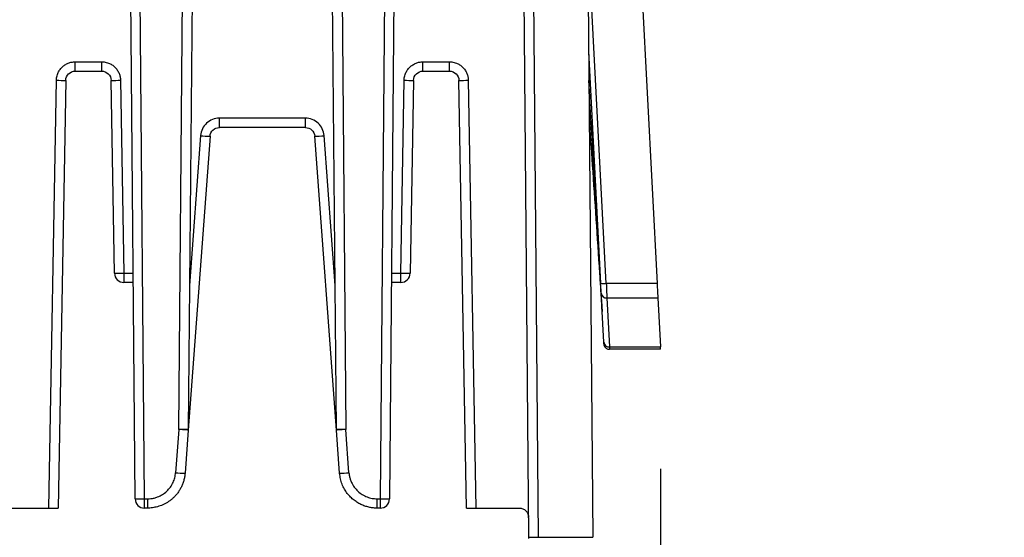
# Model space of a CAD drawing. Extents: x 897.4 to 914.4, y -8.5 to 2.5.
# Tile 12 of 15: x 908.354 to 909.385, y -3.911 to -3.369. Entities that reach past the tile are written whole.
import ezdxf

# ---------------------------------------------------------------- set-up
doc = ezdxf.new("R2010")
doc.units = 0
doc.header["$LTSCALE"] = 4
doc.header["$MEASUREMENT"] = 0
doc.layers.get('0').update_dxf_attribs({"linetype": 'CONTINUOUS'})
doc.layers.get('DEFPOINTS').update_dxf_attribs({"linetype": 'CONTINUOUS'})
doc.layers.add('DIMENSIONS', color=140, linetype='CONTINUOUS')
doc.styles.get("Standard").update_dxf_attribs({"font": 'romans.shx'})
doc.dimstyles.get("Standard").update_dxf_attribs({"dimtxt": 0.15, "dimasz": 0.18, "dimexe": 0.0625, "dimexo": 0.125, "dimgap": 0.0625, "dimtad": 0, "dimtih": 1, "dimtoh": 1, "dimzin": 0, "dimdsep": 46, "dimtxsty": 'Standard', "dimcen": 0, "dimadec": 0, "dimazin": 0, "dimtfac": 1, "dimtofl": 0, "dimtmove": 0, "dimatfit": 3, "dimfxl": 1, "dimtolj": 1, "dimtzin": 0, "dimarcsym": 0})

# ---------------------------------------------------------------- blocks, each defined once
blk = doc.blocks.new('*D17')
at = {"layer": 'DEFPOINTS', "color": 0, "transparency": 16777216}
for p in [(908.1915, -3.7142), (909.0254, -3.7142), (909.0254, -4.6485)]:
    blk.add_point(p, dxfattribs=at)
at = {"layer": 'DIMENSIONS', "color": 0, "lineweight": -2, "transparency": 16777216}
for p, q in [((908.1915, -3.8392), (908.1915, -4.711)), ((909.0254, -3.8392), (909.0254, -4.711)), ((908.0115, -4.6485), (907.8315, -4.6485)), ((909.2054, -4.6485), (909.3854, -4.6485))]:
    blk.add_line(p, q, dxfattribs=at)
at = {"layer": 'DIMENSIONS', "color": 0, "transparency": 16777216}
for points in [[(908.0115, -4.6185), (908.0115, -4.6785), (908.1915, -4.6485)], [(909.2054, -4.6185), (909.2054, -4.6785), (909.0254, -4.6485)]]:
    blk.add_solid(points, dxfattribs=at)
at = {"layer": 'DIMENSIONS', "color": 0, "transparency": 16777216, "char_height": 0.15, "attachment_point": 5}
for s, insert in [('\\A1;0.83', (908.6085, -4.511)), ('\\A1;[21.2]', (908.6085, -4.8253))]:
    blk.add_mtext(s, dxfattribs=dict(at, insert=insert))

msp = doc.modelspace()

# ---------------------------------------------------------------- linework, layer by layer
for p, q in [((908.4753, -3.8707), (908.4669, -2.907)), ((908.4851, -3.8707), (908.4767, -2.907)), ((908.521, -3.7982), (908.5288, -2.907)), ((908.5387, -2.907), (908.5309, -3.7982)), ((908.686, -3.7982), (908.6783, -2.907)), ((908.6881, -2.907), (908.6959, -3.7982)), ((908.7402, -2.907), (908.7318, -3.8707)), ((908.7501, -2.907), (908.7417, -3.8707)), ((908.8874, -3.9111), (908.8789, -2.9308)), ((908.8887, -2.9308), (908.8973, -3.9111)), ((908.9459, -2.9308), (908.9545, -3.9111)), ((909.0035, -3.2948), (909.0218, -3.6452)), ((908.9686, -3.6452), (908.9536, -3.3578)), ((908.95, -3.4018), (908.9627, -3.6449)), ((908.4125, -3.4131), (908.4403, -3.4131)), ((908.4125, -3.4228), (908.4125, -3.4131)), ((908.4125, -3.4228), (908.4403, -3.4228)), ((908.4403, -3.4228), (908.4403, -3.4131)), ((908.7766, -3.4131), (908.8045, -3.4131)), ((908.7766, -3.4228), (908.7766, -3.4131)), ((908.7766, -3.4228), (908.8045, -3.4228)), ((908.8045, -3.4228), (908.8045, -3.4131)), ((908.385, -3.8805), (908.3928, -3.4324)), ((908.4026, -3.4325), (908.3948, -3.8805)), ((908.4537, -3.6346), (908.4501, -3.4325)), ((908.46, -3.4324), (908.4635, -3.6345)), ((908.7534, -3.6345), (908.757, -3.4324)), ((908.7668, -3.4325), (908.7633, -3.6346)), ((908.8221, -3.8805), (908.8143, -3.4325)), ((908.8241, -3.4324), (908.832, -3.8805)), ((908.6535, -3.4721), (908.5635, -3.4721)), ((908.5635, -3.4819), (908.5635, -3.4721)), ((908.6535, -3.4819), (908.6535, -3.4721)), ((908.6535, -3.4819), (908.5635, -3.4819)), ((908.5537, -3.491), (908.5309, -3.7988)), ((908.5438, -3.4904), (908.5322, -3.6475)), ((908.6861, -3.7988), (908.6633, -3.491)), ((908.6847, -3.6475), (908.6731, -3.4904)), ((908.4635, -3.6345), (908.4732, -3.6345)), ((908.4635, -3.6345), (908.4635, -3.6443)), ((908.7437, -3.6345), (908.7534, -3.6345)), ((908.7534, -3.6443), (908.7534, -3.6345)), ((908.4733, -3.6443), (908.4635, -3.6443)), ((908.7534, -3.6443), (908.7436, -3.6443)), ((909.0218, -3.6452), (908.9686, -3.6452)), ((908.966, -3.7068), (908.9633, -3.6555)), ((908.9692, -3.6604), (909.0226, -3.6604)), ((908.9692, -3.6604), (908.9719, -3.7117)), ((909.0226, -3.6604), (909.0253, -3.7117)), ((908.9719, -3.7117), (909.0253, -3.7117)), ((908.972, -3.7142), (908.9715, -3.7141)), ((909.0254, -3.7142), (908.972, -3.7142)), ((908.521, -3.7982), (908.5177, -3.8434)), ((908.5309, -3.7988), (908.5275, -3.844)), ((908.6894, -3.844), (908.6861, -3.7988)), ((908.6992, -3.8434), (908.6959, -3.7982)), ((908.4851, -3.8707), (908.4882, -3.8707)), ((908.4851, -3.8805), (908.4851, -3.8707)), ((908.4882, -3.8707), (908.4882, -3.8805)), ((908.7287, -3.8707), (908.7318, -3.8707)), ((908.7287, -3.8805), (908.7287, -3.8707)), ((908.7318, -3.8707), (908.7318, -3.8805)), ((908.3395, -3.8805), (908.385, -3.8805)), ((908.4882, -3.8805), (908.4851, -3.8805)), ((908.7318, -3.8805), (908.7287, -3.8805)), ((908.832, -3.8805), (908.8774, -3.8805)), ((908.8874, -3.9122), (908.8874, -3.9111)), ((908.8973, -3.9111), (908.9545, -3.9111))]:
    msp.add_line(p, q)
at = {"flags": 128}
for points in [[(909.0218, -3.6452), (909.022, -3.6489), (909.0222, -3.6524), (909.0224, -3.6556), (909.0225, -3.6583), (909.0226, -3.6604)], [(909.0254, -3.7142), (909.0254, -3.7139), (909.0254, -3.7131), (909.0253, -3.7117)]]:
    msp.add_lwpolyline(points, dxfattribs=at)
for centre, radius, start, end in [((908.4002, -3.1504), 0.2821, 268.5007, 270.4994), ((908.4526, -3.1504), 0.2821, 269.5006, 271.4993), ((908.7643, -3.1504), 0.2821, 268.5007, 270.4994), ((908.8168, -3.1504), 0.2821, 269.5006, 271.4993), ((908.5672, -3.2084), 0.283, 265.2665, 267.2583), ((908.6497, -3.2084), 0.283, 272.7417, 274.7335), ((908.4635, -3.6344), 0.00984, 181, 270), ((908.7534, -3.6344), 0.00984, 270, 359), ((908.9664, -3.6308), 0.0146, 255.3187, 278.6978), ((908.9688, -3.6549), 0.00553, 186.8693, 274.194), ((908.9715, -3.7062), 0.00553, 186.8701, 274.1929), ((908.972, -3.7083), 0.00591, 183, 222.6267), ((908.521, -3.7981), 0.00984, 355.7636, 359.5), ((908.6959, -3.7981), 0.00984, 180.5, 184.2364), ((908.541, -3.5618), 0.2826, 265.2655, 267.2602), ((908.6759, -3.5618), 0.2826, 272.7398, 274.7345), ((908.4851, -3.8707), 0.00984, 180.5, 270), ((908.7318, -3.8707), 0.00984, 270, 359.5), ((908.8923, -3.6298), 0.2813, 268.9978, 271.0022)]:
    msp.add_arc(centre, radius, start, end)
for points, knots in [([(908.3928, -3.4324), (908.3928, -3.4316), (908.3929, -3.43), (908.3934, -3.4276), (908.3944, -3.4248), (908.396, -3.4217), (908.3986, -3.4186), (908.4017, -3.4161), (908.4051, -3.4144), (908.4088, -3.4133), (908.4112, -3.4131), (908.4125, -3.4131)], [0, 0, 0, 0, 0.07967, 0.159381, 0.24036, 0.368721, 0.500074, 0.628435, 0.759787, 0.87917, 1, 1, 1, 1]), ([(908.4026, -3.4325), (908.4027, -3.4299), (908.4038, -3.4274), (908.4074, -3.4239), (908.4099, -3.4228), (908.4125, -3.4228)], [0, 0, 0, 0, 0.5, 0.5, 1, 1, 1, 1]), ([(908.4403, -3.4131), (908.4411, -3.4131), (908.4427, -3.4132), (908.4451, -3.4136), (908.4479, -3.4145), (908.4511, -3.4161), (908.4541, -3.4186), (908.4567, -3.4217), (908.4585, -3.4251), (908.4597, -3.4287), (908.4599, -3.4312), (908.46, -3.4324)], [0, 0, 0, 0, 0.079667, 0.159375, 0.240351, 0.36871, 0.500062, 0.628424, 0.759778, 0.879166, 1, 1, 1, 1]), ([(908.4403, -3.4228), (908.4428, -3.4228), (908.4454, -3.4239), (908.449, -3.4274), (908.4501, -3.4299), (908.4501, -3.4325)], [0, 0, 0, 0, 0.5, 0.5, 1, 1, 1, 1]), ([(908.757, -3.4324), (908.757, -3.4316), (908.7571, -3.43), (908.7576, -3.4276), (908.7586, -3.4248), (908.7602, -3.4217), (908.7627, -3.4186), (908.7659, -3.4161), (908.7693, -3.4144), (908.773, -3.4133), (908.7754, -3.4131), (908.7766, -3.4131)], [0, 0, 0, 0, 0.07967, 0.159381, 0.24036, 0.368721, 0.500074, 0.628435, 0.759787, 0.87917, 1, 1, 1, 1]), ([(908.7668, -3.4325), (908.7669, -3.4299), (908.7679, -3.4274), (908.7716, -3.4239), (908.7741, -3.4228), (908.7766, -3.4228)], [0, 0, 0, 0, 0.5, 0.5, 1, 1, 1, 1]), ([(908.8045, -3.4131), (908.8053, -3.4131), (908.8069, -3.4132), (908.8093, -3.4136), (908.8121, -3.4145), (908.8152, -3.4161), (908.8183, -3.4186), (908.8209, -3.4217), (908.8227, -3.4251), (908.8239, -3.4287), (908.8241, -3.4312), (908.8241, -3.4324)], [0, 0, 0, 0, 0.079667, 0.159375, 0.240351, 0.36871, 0.500062, 0.628424, 0.759778, 0.879166, 1, 1, 1, 1]), ([(908.8045, -3.4228), (908.807, -3.4228), (908.8095, -3.4239), (908.8132, -3.4274), (908.8143, -3.4299), (908.8143, -3.4325)], [0, 0, 0, 0, 0.5, 0.5, 1, 1, 1, 1]), ([(908.9643, -3.6746), (908.9643, -3.6742), (908.9641, -3.6705), (908.9633, -3.6569), (908.9603, -3.6061), (908.9559, -3.5292), (908.952, -3.4622), (908.9503, -3.4327)], [0, 0, 0, 0, 0.0047241, 0.0467821, 0.1681851, 0.6350867, 1, 1, 1, 1]), ([(908.5635, -3.4721), (908.5586, -3.4721), (908.5537, -3.474), (908.5465, -3.4807), (908.5442, -3.4854), (908.5438, -3.4904)], [0, 0, 0, 0, 0.5, 0.5, 1, 1, 1, 1]), ([(908.6731, -3.4904), (908.6727, -3.4854), (908.6705, -3.4807), (908.6633, -3.474), (908.6584, -3.4721), (908.6535, -3.4721)], [0, 0, 0, 0, 0.5, 0.5, 1, 1, 1, 1]), ([(908.9506, -3.4712), (908.9517, -3.4879), (908.9554, -3.5424), (908.9597, -3.6065), (908.9631, -3.6565), (908.964, -3.6695), (908.9642, -3.6731), (908.9643, -3.6742), (908.9643, -3.6746), (908.9643, -3.6747)], [0, 0, 0, 0, 0.245051, 0.802233, 0.943853, 0.982453, 0.993783, 0.997504, 1, 1, 1, 1]), ([(908.5537, -3.491), (908.5538, -3.4885), (908.555, -3.4862), (908.5586, -3.4828), (908.561, -3.4819), (908.5635, -3.4819)], [0, 0, 0, 0, 0.5, 0.5, 1, 1, 1, 1]), ([(908.6535, -3.4819), (908.6559, -3.4819), (908.6584, -3.4828), (908.662, -3.4862), (908.6631, -3.4885), (908.6633, -3.491)], [0, 0, 0, 0, 0.5, 0.5, 1, 1, 1, 1]), ([(908.4537, -3.6346), (908.4537, -3.6346), (908.4547, -3.6346), (908.4584, -3.6346), (908.4609, -3.6346), (908.4635, -3.6345)], [0, 0, 0, 0, 0.5, 0.5, 1, 1, 1, 1]), ([(908.7534, -3.6345), (908.756, -3.6346), (908.7586, -3.6346), (908.7622, -3.6346), (908.7633, -3.6346), (908.7633, -3.6346)], [0, 0, 0, 0, 0.5, 0.5, 1, 1, 1, 1]), ([(908.9633, -3.6555), (908.9633, -3.6552), (908.9632, -3.6544), (908.9632, -3.6529), (908.9631, -3.6508), (908.9629, -3.6482), (908.9628, -3.646), (908.9627, -3.6449)], [0, 0, 0, 0, 0.166738, 0.332015, 0.500146, 0.749307, 1, 1, 1, 1]), ([(908.9686, -3.6452), (908.9687, -3.6462), (908.9687, -3.648), (908.9688, -3.6506), (908.9689, -3.6529), (908.969, -3.655), (908.9691, -3.6567), (908.9691, -3.6582), (908.9692, -3.6594), (908.9692, -3.6601), (908.9692, -3.6604)], [0, 0, 0, 0, 0.151844, 0.296021, 0.43253, 0.561368, 0.682535, 0.79603, 0.901852, 1, 1, 1, 1]), ([(908.9661, -3.7086), (908.9661, -3.7085), (908.9661, -3.7085), (908.966, -3.7079), (908.966, -3.7072), (908.966, -3.7068)], [0, 0, 0, 0, 0.3349232, 0.6650021, 1, 1, 1, 1]), ([(908.9666, -3.7107), (908.9669, -3.7112), (908.9674, -3.7122), (908.9688, -3.7133), (908.9703, -3.714), (908.9714, -3.7141), (908.972, -3.7141)], [0, 0, 0, 0, 0.2542782, 0.5126924, 0.7643306, 1, 1, 1, 1]), ([(908.5309, -3.7982), (908.5309, -3.7982), (908.5308, -3.7982), (908.5304, -3.7982), (908.5298, -3.7982), (908.5292, -3.7982), (908.5286, -3.7982), (908.5273, -3.7982), (908.5254, -3.7982), (908.5232, -3.7982), (908.5221, -3.7982), (908.5215, -3.7982), (908.5212, -3.7982), (908.521, -3.7982)], [0, 0, 0, 0, 0.114939, 0.217302, 0.307077, 0.384257, 0.448833, 0.500799, 0.75965, 0.883249, 0.942583, 0.971542, 1, 1, 1, 1]), ([(908.5309, -3.7988), (908.5309, -3.7988), (908.5298, -3.7988), (908.5262, -3.7985), (908.5236, -3.7984), (908.521, -3.7982)], [0, 0, 0, 0, 0.5, 0.5, 1, 1, 1, 1]), ([(908.6959, -3.7982), (908.6957, -3.7982), (908.6955, -3.7982), (908.6949, -3.7982), (908.6938, -3.7982), (908.6916, -3.7982), (908.689, -3.7982), (908.6866, -3.7982), (908.6863, -3.7982), (908.686, -3.7982)], [0, 0, 0, 0, 0.0285514, 0.0576057, 0.1171352, 0.2411407, 0.5008427, 0.6945002, 1, 1, 1, 1]), ([(908.6959, -3.7982), (908.6933, -3.7984), (908.6908, -3.7985), (908.6871, -3.7988), (908.6861, -3.7988), (908.6861, -3.7988)], [0, 0, 0, 0, 0.5, 0.5, 1, 1, 1, 1]), ([(908.4882, -3.8707), (908.4894, -3.8707), (908.4918, -3.8706), (908.4953, -3.87), (908.4994, -3.8687), (908.5039, -3.8665), (908.5085, -3.863), (908.5123, -3.8587), (908.5151, -3.8538), (908.517, -3.8487), (908.5175, -3.8452), (908.5177, -3.8434)], [0, 0, 0, 0, 0.080457, 0.160429, 0.241087, 0.370352, 0.500081, 0.629348, 0.759079, 0.879426, 1, 1, 1, 1]), ([(908.5275, -3.844), (908.5274, -3.8454), (908.5271, -3.848), (908.5262, -3.8518), (908.525, -3.8555), (908.5234, -3.8589), (908.5216, -3.8621), (908.5196, -3.8651), (908.5173, -3.8677), (908.5149, -3.8702), (908.5124, -3.8723), (908.5097, -3.8742), (908.507, -3.8758), (908.5043, -3.8771), (908.5015, -3.8782), (908.4988, -3.8791), (908.4961, -3.8797), (908.4934, -3.8802), (908.4908, -3.8805), (908.4891, -3.8805), (908.4882, -3.8805)], [0, 0, 0, 0, 0.068183, 0.134881, 0.200094, 0.263821, 0.326063, 0.386819, 0.44609, 0.503875, 0.560174, 0.614987, 0.668315, 0.720157, 0.770512, 0.819382, 0.866766, 0.912663, 0.957075, 1, 1, 1, 1]), ([(908.7287, -3.8805), (908.7274, -3.8805), (908.7248, -3.8804), (908.7208, -3.8798), (908.7167, -3.8787), (908.7126, -3.8772), (908.7085, -3.875), (908.7045, -3.8723), (908.7007, -3.869), (908.6973, -3.8651), (908.6943, -3.8606), (908.6919, -3.8555), (908.6901, -3.8499), (908.6897, -3.846), (908.6894, -3.844)], [0, 0, 0, 0, 0.064956, 0.133254, 0.204895, 0.279878, 0.358203, 0.439869, 0.524876, 0.613222, 0.704909, 0.799934, 0.898298, 1, 1, 1, 1]), ([(908.6992, -3.8434), (908.6994, -3.8446), (908.6996, -3.8469), (908.7005, -3.8504), (908.7021, -3.8543), (908.7046, -3.8587), (908.7085, -3.863), (908.713, -3.8665), (908.7181, -3.8689), (908.7234, -3.8705), (908.7269, -3.8707), (908.7287, -3.8707)], [0, 0, 0, 0, 0.08046, 0.160434, 0.241095, 0.370363, 0.500093, 0.629359, 0.759087, 0.87943, 1, 1, 1, 1]), ([(908.4753, -3.8707), (908.4753, -3.8708), (908.4763, -3.8708), (908.48, -3.8708), (908.4825, -3.8708), (908.4851, -3.8707)], [0, 0, 0, 0, 0.5, 0.5, 1, 1, 1, 1]), ([(908.7318, -3.8707), (908.7344, -3.8708), (908.737, -3.8708), (908.7406, -3.8708), (908.7417, -3.8708), (908.7417, -3.8707)], [0, 0, 0, 0, 0.5, 0.5, 1, 1, 1, 1]), ([(908.385, -3.8805), (908.3856, -3.8805), (908.3868, -3.8805), (908.3886, -3.8805), (908.3902, -3.8805), (908.3916, -3.8805), (908.3928, -3.8805), (908.3937, -3.8805), (908.3943, -3.8805), (908.3947, -3.8805), (908.3948, -3.8805), (908.3948, -3.8805)], [0, 0, 0, 0, 0.120093, 0.237939, 0.353539, 0.466893, 0.578003, 0.686867, 0.793488, 0.897865, 1, 1, 1, 1]), ([(908.8221, -3.8805), (908.8222, -3.8805), (908.8222, -3.8805), (908.8229, -3.8805), (908.824, -3.8805), (908.8255, -3.8805), (908.8274, -3.8805), (908.8296, -3.8805), (908.8312, -3.8805), (908.832, -3.8805)], [0, 0, 0, 0, 0.131745, 0.267193, 0.406344, 0.5492, 0.695761, 0.846027, 1, 1, 1, 1]), ([(908.8774, -3.8805), (908.8781, -3.8805), (908.8793, -3.8806), (908.8812, -3.8812), (908.8829, -3.8821), (908.8844, -3.8833), (908.8857, -3.8848), (908.8866, -3.8866), (908.8871, -3.8884), (908.8872, -3.8896), (908.8872, -3.8903)], [0, 0, 0, 0, 0.12697, 0.249353, 0.372143, 0.500287, 0.628647, 0.76, 0.879277, 1, 1, 1, 1])]:
    msp.add_open_spline(points, degree=3, knots=knots)
msp.add_open_spline([(908.9719, -3.7117), (908.9719, -3.7133), (908.972, -3.7142), (908.972, -3.7142)], degree=3)

# ---------------------------------------------------------------- dimensions: what is measured, and where the dimension line sits
at = {"layer": 'DIMENSIONS'}
dim = msp.add_linear_dim(base=(909.0254, -4.6485), p1=(908.1915, -3.7142), p2=(909.0254, -3.7142), dimstyle='Standard', override={"dimpost": '\\X'}, dxfattribs=at)
dim.commit()
dim.dimension.update_dxf_attribs({"geometry": '*D17', "text_midpoint": (908.6085, -4.6485)})

doc.saveas('drawing.dxf')
